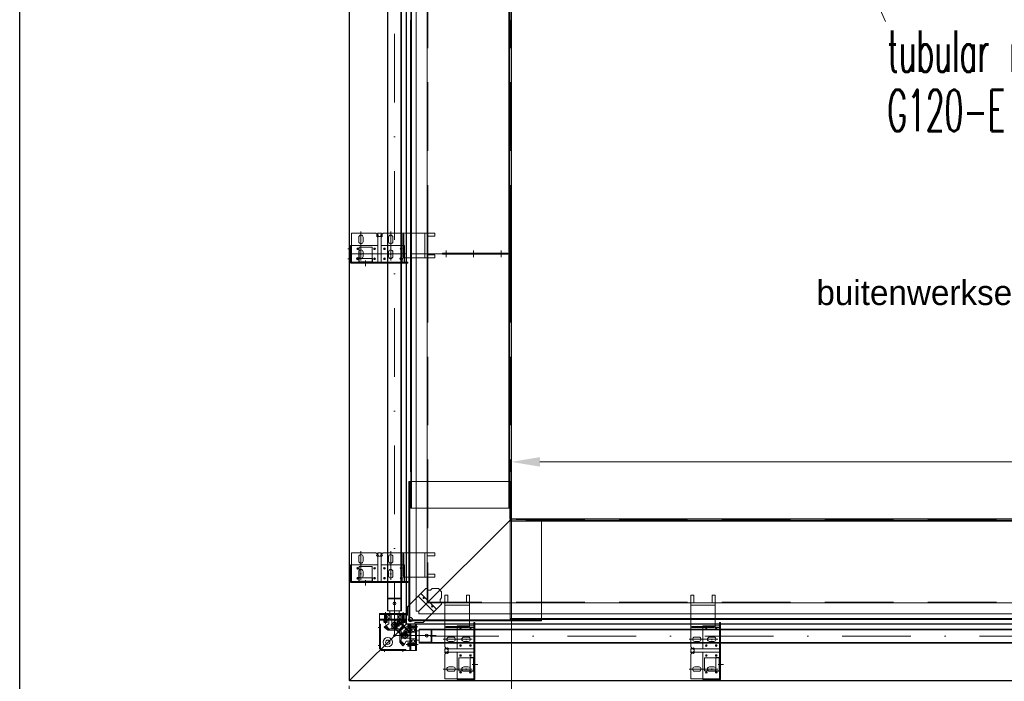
# Model space of a CAD drawing. Extents: x 50445 to 145605, y -10968 to 41989.
# Tile 2 of 256: x 50445 to 53417, y 38 to 2036. Entities that reach past the tile are written whole.
import ezdxf

# ---------------------------------------------------------------- set-up
doc = ezdxf.new("R2010")
doc.units = 0
doc.header["$LTSCALE"] = 414.30304
doc.header["$MEASUREMENT"] = 0
for name, pattern in [('DASHDOT', [1, 0.5, -0.25, 0, -0.25]), ('DASHED', [0.75, 0.5, -0.25]), ('stramien', [22.225, 12.7, -3.175, 3.175, -3.175])]:
    doc.linetypes.add(name, pattern=pattern)
doc.layers.get('0').update_dxf_attribs({"linetype": 'CONTINUOUS'})
doc.layers.get('Defpoints').update_dxf_attribs({"linetype": 'CONTINUOUS'})
for name, color, linetype, lineweight in [('BESCHRIFTUNG 025', 7, 'CONTINUOUS', 25), ('BLECH', 5, 'CONTINUOUS', 35), ('GEWINDELINIEN', 94, 'CONTINUOUS', 18), ('HILFSLINIEN', 3, 'CONTINUOUS', 13), ('LIJN18', 30, 'CONTINUOUS', 18), ('MITTELLINIEN', 7, 'DASHDOT', 18), ('S-GRID', 1, 'CONTINUOUS', 18), ('STAHLBAU', 7, 'CONTINUOUS', 35), ('UNSICHTBARE', 7, 'DASHED', 18)]:
    doc.layers.add(name, color=color, linetype=linetype, lineweight=lineweight)
doc.styles.add('Isonorm', font='txt.shx')
doc.dimstyles.get("Standard").update_dxf_attribs({"dimtxt": 0.18, "dimasz": 0.18, "dimexe": 0.18, "dimexo": 0.0625, "dimgap": 0.09, "dimtad": 0, "dimtih": 1, "dimtoh": 1, "dimdec": 4, "dimzin": 0, "dimdsep": 46, "dimtxsty": 'Standard', "dimcen": 0.09, "dimadec": 0, "dimazin": 0, "dimtfac": 1, "dimtdec": 4, "dimtofl": 0, "dimtmove": 0, "dimatfit": 3, "dimfxl": 1, "dimtolj": 1, "dimtzin": 0, "dimarcsym": 0})

# ---------------------------------------------------------------- blocks, each defined once
blk = doc.blocks.new('*D530')
at = {"layer": 'Defpoints', "color": 0, "linetype": 'Continuous', "lineweight": 0, "transparency": 16777216}
for p in [(51928.9, 700.8), (51928.9, 529.1), (57828.9, 529.1)]:
    blk.add_point(p, dxfattribs=at)
at = {"layer": 'LIJN18', "color": 0, "linetype": 'Continuous', "lineweight": 0, "transparency": 16777216}
for p, q in [((51928.9, 544.1), (51928.9, 715.8)), ((57828.9, 544.1), (57828.9, 715.8)), ((57742.9, 700.8), (52014.9, 700.8))]:
    blk.add_line(p, q, dxfattribs=at)
for points in [[(52014.9, 715.1), (52014.9, 686.4), (51928.9, 700.8)], [(57742.9, 715.1), (57742.9, 686.4), (57828.9, 700.8)]]:
    blk.add_solid(points, dxfattribs=at)
at = {"layer": 'LIJN18', "color": 0, "linetype": 'Continuous', "lineweight": 0, "transparency": 16777216, "insert": (54878.9, 768.8), "char_height": 86, "attachment_point": 5}
blk.add_mtext('\\A1;5575', dxfattribs=at)
blk = doc.blocks.new('*D538')
at = {"layer": 'Defpoints', "color": 0, "linetype": 'Continuous', "lineweight": 0, "transparency": 16777216}
for p in [(51438.9, 39.1), (58318.9, 40.1), (51438.9, -274.2)]:
    blk.add_point(p, dxfattribs=at)
at = {"layer": 'LIJN18', "color": 0, "linetype": 'Continuous', "lineweight": 0, "transparency": 16777216}
for p, q in [((51438.9, 24.1), (51438.9, -289.2)), ((58318.9, 25.1), (58318.9, -289.2)), ((58232.9, -274.2), (51524.9, -274.2))]:
    blk.add_line(p, q, dxfattribs=at)
for points in [[(51524.9, -259.9), (51524.9, -288.6), (51438.9, -274.2)], [(58232.9, -259.9), (58232.9, -288.6), (58318.9, -274.2)]]:
    blk.add_solid(points, dxfattribs=at)
at = {"layer": 'LIJN18', "color": 0, "linetype": 'Continuous', "lineweight": 0, "transparency": 16777216, "insert": (54878.9, -206.2), "char_height": 86, "attachment_point": 5}
blk.add_mtext('\\A1;6555', dxfattribs=at)

msp = doc.modelspace()

# ---------------------------------------------------------------- linework, layer by layer
at = {"linetype": 'Continuous', "lineweight": 0}
msp.add_line((52836, 2549.8), (53057.7, 2030.3), dxfattribs=at)
msp.add_lwpolyline([(50444.8, -1675.3), (50444.8, 8599.8), (65294.8, 8599.8), (65294.8, -1675.3)], close=True)
at = {"layer": 'BLECH', "lineweight": 0}
for p, q in [((51438.9, 2618.1), (51438.9, 1329.1)), ((51439.9, 2618.1), (51439.9, 1329.1)), ((51610.9, 2446.1), (51610.9, 1329.1)), ((51611.9, 2446.1), (51611.9, 1329.1)), ((51641.4, 1329.1), (51641.4, 2408.6)), ((51674.9, 1329.1), (51674.9, 2381.1)), ((51625.9, 2132.1), (51625.9, 1329.1)), ((51627.4, 2132.1), (51627.4, 1329.1)), ((51921.4, 2132.1), (51921.4, 1329.1)), ((51922.9, 2132.1), (51922.9, 1329.1)), ((51928.9, 1329.1), (51928.9, 2129.1)), ((51624.4, 2035.1), (51624.4, 1329.1)), ((51624.4, 2035.1), (51625.9, 2035.1)), ((51924.4, 2035.1), (51922.9, 2035.1)), ((51924.4, 2035.1), (51924.4, 1329.1)), ((51445.9, 1391.1), (51445.9, 1304.1)), ((51445.9, 1391.1), (51520.2, 1391.1)), ((51468.4, 1366.1), (51468.4, 1379.1)), ((51481.4, 1366.1), (51481.4, 1379.1)), ((51524.4, 1386.8), (51520.2, 1391.1)), ((51524.4, 1385.3), (51522.3, 1383.2)), ((51522.3, 1383.2), (51525.9, 1379.6)), ((51526.6, 1388.9), (51524.4, 1391.1)), ((51524.4, 1391.1), (51537.4, 1391.1)), ((51524.4, 1386.8), (51526.6, 1388.9)), ((51524.4, 1385.3), (51528.7, 1381.1)), ((51525.9, 1379.6), (51525.9, 1304.1)), ((51528.7, 1381.1), (51533.2, 1381.1)), ((51537.4, 1385.3), (51533.2, 1381.1)), ((51535.3, 1388.9), (51537.4, 1391.1)), ((51537.4, 1386.8), (51535.3, 1388.9)), ((51539.6, 1383.2), (51535.9, 1379.6)), ((51535.9, 1379.6), (51535.9, 1304.1)), ((51537.4, 1386.8), (51541.7, 1391.1)), ((51537.4, 1385.3), (51539.6, 1383.2)), ((51541.7, 1391.1), (51674.9, 1391.1)), ((51558.4, 1366.1), (51558.4, 1379.1)), ((51571.4, 1366.1), (51571.4, 1379.1)), ((51600.9, 1320.4), (51600.9, 1388.1)), ((51600.9, 1388.1), (51603.9, 1388.1)), ((51603.9, 1320.4), (51603.9, 1388.1)), ((51667.5, 1317.4), (51667.5, 1391.1)), ((51674.9, 1317.4), (51674.9, 1391.1)), ((51674.9, 1391.1), (51697.9, 1391.1)), ((51674.9, 1382.1), (51674.9, 1326.4)), ((51674.9, 1382.1), (51697.9, 1382.1)), ((51697.9, 1382.1), (51697.9, 1391.1)), ((51439.9, 1354.1), (51442.9, 1354.1)), ((51439.9, 1354.1), (51439.9, 1305.1)), ((51442.9, 1354.1), (51442.9, 1305.1)), ((51444.9, 1304.1), (51444.9, 1354.1)), ((51444.9, 1354.1), (51525.9, 1354.1)), ((51525.9, 1304.1), (51525.9, 1354.1)), ((51535.9, 1305.6), (51535.9, 1354.1)), ((51600.9, 1354.1), (51603.9, 1354.1)), ((51438.9, 1329.1), (51611.9, 1329.1)), ((51438.9, 40.1), (51438.9, 1329.1)), ((51438.9, 1329.1), (51611.9, 1329.1)), ((51439.9, 40.1), (51439.9, 1329.1)), ((51510.2, 1314.9), (51468.2, 1314.9)), ((51468.2, 1314.9), (51468.2, 1304.9)), ((51468.4, 1321.1), (51468.4, 1334.1)), ((51469.2, 1317.9), (51469.2, 1337.2)), ((51469.2, 1304.9), (51469.2, 1314.9)), ((51481.4, 1321.1), (51481.4, 1334.1)), ((51509.2, 1304.9), (51509.2, 1314.9)), ((51510.2, 1314.9), (51510.2, 1304.9)), ((51558.4, 1321.1), (51558.4, 1334.1)), ((51558.4, 1334.1), (51558.4, 1321.1)), ((51571.4, 1321.1), (51571.4, 1334.1)), ((51571.4, 1334.1), (51571.4, 1321.1)), ((51603.9, 1320.4), (51600.9, 1320.4)), ((51674.9, 1317.4), (51600.9, 1317.4)), ((51600.9, 1304.1), (51600.9, 1317.4)), ((51605.9, 1304.1), (51605.9, 1317.4)), ((51610.9, 212.1), (51610.9, 1329.1)), ((51611.9, 212.1), (51611.9, 1329.1)), ((51624.4, 1329.1), (51630.7, 1329.1)), ((51624.4, 1329.1), (51630.7, 1329.1)), ((51624.4, 671.1), (51624.4, 1329.1)), ((51625.9, 561.1), (51625.9, 1329.1)), ((51627.4, 561.1), (51627.4, 1329.1)), ((51630.7, 1329.1), (51924.4, 1329.1)), ((51630.7, 1329.1), (51924.4, 1329.1)), ((51928.9, 1329.1), (51641.4, 1329.1)), ((51641.4, 1329.1), (51641.4, 249.6)), ((51928.9, 1329.1), (51641.4, 1329.1)), ((51674.9, 1329.1), (51674.9, 277.1)), ((51674.9, 1326.4), (51697.9, 1326.4)), ((51674.9, 1317.4), (51697.9, 1317.4)), ((51697.9, 1317.4), (51697.9, 1326.4)), ((51720.9, 1330.6), (51918.1, 1330.6)), ((51720.9, 1330.6), (51720.9, 1329.1)), ((51720.9, 1327.6), (51720.9, 1330.6)), ((51720.9, 1327.6), (51918.1, 1327.6)), ((51918.1, 1330.6), (51918.1, 1329.1)), ((51918.1, 1327.6), (51918.1, 1329.1)), ((51921.4, 561.1), (51921.4, 1329.1)), ((51922.9, 561.1), (51922.9, 1329.1)), ((51924.4, 671.1), (51924.4, 1329.1)), ((51928.9, 1329.1), (51928.9, 529.1)), ((51443.9, 1304.1), (51615.9, 1304.1)), ((51443.9, 1301.1), (51615.9, 1301.1)), ((51510.2, 1304.9), (51468.2, 1304.9)), ((51615.9, 1301.1), (51615.9, 1304.1)), ((51624.4, 671.1), (51625.9, 671.1)), ((51924.4, 671.1), (51922.9, 671.1)), ((51619.9, 221.1), (51619.9, 641.1)), ((51926.9, 641.1), (51619.9, 641.1)), ((51621.4, 224.1), (51621.4, 641.1)), ((51622.9, 224.1), (51622.9, 641.1)), ((51625.9, 641.1), (51627.4, 641.1)), ((51922.9, 641.1), (51921.4, 641.1)), ((51923.9, 528.1), (51923.9, 641.1)), ((51925.4, 528.1), (51925.4, 641.1)), ((51926.9, 528.1), (51926.9, 641.1)), ((51625.9, 571.1), (51627.4, 571.1)), ((51922.9, 571.1), (51921.4, 571.1)), ((51922.9, 561.1), (51625.9, 561.1)), ((51928.9, 529.1), (51649.4, 249.6)), ((51928.9, 529.1), (51649.4, 249.6)), ((52019.9, 528.1), (51923.9, 528.1)), ((51924.9, 523.1), (53703.9, 523.1)), ((51924.9, 523.1), (51924.9, 226.1)), ((51924.9, 521.6), (53703.9, 521.6)), ((51926.9, 529.1), (51928.9, 529.1)), ((51928.9, 527.1), (51928.9, 529.1)), ((53703.9, 529.1), (51928.9, 529.1)), ((51973.3, 528.1), (51973.3, 525.1)), ((52019.9, 526.6), (51973.3, 526.6)), ((52019.9, 525.1), (51973.3, 525.1)), ((51984.9, 523.1), (51984.9, 521.6)), ((52004.9, 523.1), (52004.9, 521.6)), ((52019.9, 528.1), (52019.9, 221.1)), ((52021.9, 524.6), (53703.9, 524.6)), ((52021.9, 524.6), (52021.9, 523.1)), ((51445.9, 426.4), (51445.9, 339.4)), ((51445.9, 426.4), (51520.2, 426.4)), ((51524.4, 422.2), (51520.2, 426.4)), ((51524.4, 420.6), (51522.3, 418.5)), ((51522.3, 418.5), (51525.9, 414.9)), ((51526.6, 424.3), (51524.4, 426.4)), ((51524.4, 426.4), (51537.4, 426.4)), ((51524.4, 422.2), (51526.6, 424.3)), ((51524.4, 420.6), (51528.7, 416.4)), ((51528.7, 416.4), (51533.2, 416.4)), ((51537.4, 420.6), (51533.2, 416.4)), ((51535.3, 424.3), (51537.4, 426.4)), ((51537.4, 422.2), (51535.3, 424.3)), ((51539.6, 418.5), (51535.9, 414.9)), ((51537.4, 422.2), (51541.7, 426.4)), ((51537.4, 420.6), (51539.6, 418.5)), ((51541.7, 426.4), (51674.9, 426.4)), ((51600.9, 355.8), (51600.9, 423.4)), ((51600.9, 423.4), (51603.9, 423.4)), ((51603.9, 355.8), (51603.9, 423.4)), ((51667.5, 352.8), (51667.5, 426.4)), ((51674.9, 352.8), (51674.9, 426.4)), ((51674.9, 426.4), (51697.9, 426.4)), ((51674.9, 417.4), (51674.9, 361.8)), ((51674.9, 417.4), (51697.9, 417.4)), ((51697.9, 417.4), (51697.9, 426.4)), ((51439.9, 389.4), (51442.9, 389.4)), ((51439.9, 389.4), (51439.9, 340.4)), ((51442.9, 389.4), (51442.9, 340.4)), ((51444.9, 339.4), (51444.9, 389.4)), ((51444.9, 389.4), (51525.9, 389.4)), ((51468.4, 401.4), (51468.4, 414.4)), ((51481.4, 401.4), (51481.4, 414.4)), ((51525.9, 414.9), (51525.9, 339.4)), ((51525.9, 339.4), (51525.9, 389.4)), ((51535.9, 414.9), (51535.9, 339.4)), ((51535.9, 340.9), (51535.9, 389.4)), ((51558.4, 401.4), (51558.4, 414.4)), ((51571.4, 401.4), (51571.4, 414.4)), ((51600.9, 389.4), (51603.9, 389.4)), ((51468.4, 356.4), (51468.4, 369.4)), ((51469.2, 353.3), (51469.2, 372.5)), ((51481.4, 356.4), (51481.4, 369.4)), ((51558.4, 356.4), (51558.4, 369.4)), ((51558.4, 369.4), (51558.4, 356.4)), ((51571.4, 356.4), (51571.4, 369.4)), ((51571.4, 369.4), (51571.4, 356.4)), ((51674.9, 361.8), (51697.9, 361.8)), ((51697.9, 352.8), (51697.9, 361.8)), ((51443.9, 339.4), (51615.9, 339.4)), ((51443.9, 336.4), (51615.9, 336.4)), ((51510.2, 350.3), (51468.2, 350.3)), ((51468.2, 350.3), (51468.2, 340.3)), ((51510.2, 340.3), (51468.2, 340.3)), ((51469.2, 340.3), (51469.2, 350.3)), ((51509.2, 340.3), (51509.2, 350.3)), ((51510.2, 350.3), (51510.2, 340.3)), ((51603.9, 355.8), (51600.9, 355.8)), ((51674.9, 352.8), (51600.9, 352.8)), ((51600.9, 339.4), (51600.9, 352.8)), ((51605.9, 339.4), (51605.9, 352.8)), ((51615.9, 336.4), (51615.9, 339.4)), ((51674.9, 352.8), (51697.9, 352.8)), ((51670.7, 318.6), (51615.3, 263.3)), ((51655.6, 303.6), (51703.4, 255.8)), ((51670.7, 318.6), (51674.9, 318.6)), ((51674.9, 318.6), (51674.9, 313.6)), ((51674.9, 313.6), (51684.9, 313.6)), ((51684.9, 313.6), (51689.9, 318.6)), ((51689.9, 318.6), (51708.5, 318.6)), ((51708.5, 318.6), (51718.5, 308.6)), ((51718.5, 290.1), (51718.5, 308.6)), ((51737.5, 298.1), (51728.5, 298.1)), ((51728.5, 275.1), (51728.5, 298.1)), ((51737.5, 275.1), (51737.5, 298.1)), ((51793.2, 275.1), (51793.2, 298.1)), ((51802.2, 298.1), (51793.2, 298.1)), ((51802.2, 275.1), (51802.2, 298.1)), ((52479.3, 298.1), (52470.3, 298.1)), ((52470.3, 275.1), (52470.3, 298.1)), ((52479.3, 275.1), (52479.3, 298.1)), ((52534.9, 275.1), (52534.9, 298.1)), ((52543.9, 298.1), (52534.9, 298.1)), ((52543.9, 275.1), (52543.9, 298.1)), ((51647.4, 295.4), (51695.2, 247.6)), ((51718.5, 270.8), (51663.1, 215.5)), ((51676.9, 277.1), (51674.9, 277.1)), ((51676.9, 277.1), (51676.9, 275.1)), ((53703.9, 275.1), (51676.9, 275.1)), ((51713.5, 285.1), (51718.5, 290.1)), ((51713.5, 275.1), (51713.5, 285.1)), ((51718.5, 275.1), (51713.5, 275.1)), ((51718.5, 270.8), (51718.5, 275.1)), ((51728.5, 141.8), (51728.5, 275.1)), ((51802.2, 275.1), (51728.5, 275.1)), ((51802.2, 267.6), (51728.5, 267.6)), ((51737.5, 275.1), (51793.2, 275.1)), ((51802.2, 275.1), (51802.2, 201.1)), ((52470.3, 141.8), (52470.3, 275.1)), ((52543.9, 275.1), (52470.3, 275.1)), ((52543.9, 267.6), (52470.3, 267.6)), ((52479.3, 275.1), (52534.9, 275.1)), ((52543.9, 275.1), (52543.9, 201.1)), ((51530.9, 242.5), (51530.9, 136.1)), ((51530.9, 242.5), (51610.3, 242.5)), ((51530.9, 239.5), (51610.3, 239.5)), ((51556.5, 239.5), (51556.5, 242.5)), ((51595.3, 242.5), (51595.3, 239.5)), ((51610.3, 239.5), (51610.3, 242.5)), ((51610.3, 239.5), (51610.3, 210.5)), ((51615.3, 263.3), (51615.3, 237.5)), ((51649.4, 249.6), (51641.4, 249.6)), ((51649.4, 249.6), (51649.4, 241.6)), ((53703.9, 241.6), (51649.4, 241.6)), ((51439.9, 40.1), (51611.9, 212.1)), ((51439.9, 40.1), (51611.9, 212.1)), ((51530.9, 225.5), (51610.3, 225.5)), ((51530.9, 222.5), (51610.3, 222.5)), ((51533.9, 210.5), (51530.9, 210.5)), ((51533.9, 210.5), (51533.9, 136.1)), ((51556.5, 222.5), (51556.5, 225.5)), ((51595.3, 222.5), (51595.3, 225.5)), ((51615.3, 237.5), (51610.3, 237.5)), ((51610.3, 225.5), (51610.3, 222.5)), ((51642.3, 210.5), (51610.3, 210.5)), ((51611.9, 212.1), (51610.9, 212.1)), ((51611.9, 212.1), (53703.9, 212.1)), ((51611.9, 212.1), (51611.9, 211.1)), ((51611.9, 211.1), (53703.9, 211.1)), ((52019.9, 224.1), (51619.9, 224.1)), ((52019.9, 222.6), (51619.9, 222.6)), ((52019.9, 221.1), (51619.9, 221.1)), ((51622.3, 131.1), (51622.3, 210.5)), ((51622.3, 210.5), (51625.3, 210.5)), ((51625.3, 131.1), (51625.3, 210.5)), ((51637.3, 215.5), (51637.3, 210.5)), ((51663.1, 215.5), (51637.3, 215.5)), ((51639.3, 210.5), (51642.3, 210.5)), ((51639.3, 131.1), (51639.3, 210.5)), ((51642.3, 131.1), (51642.3, 210.5)), ((51815.5, 44.1), (51815.5, 216.1)), ((51818.5, 216.1), (51815.5, 216.1)), ((51818.5, 44.1), (51818.5, 216.1)), ((51924.9, 227.6), (53703.9, 227.6)), ((51924.9, 226.1), (53703.9, 226.1)), ((51984.9, 226.1), (51984.9, 227.6)), ((52004.9, 226.1), (52004.9, 227.6)), ((52021.9, 224.6), (52021.9, 226.1)), ((52021.9, 224.6), (53703.9, 224.6)), ((52557.3, 44.1), (52557.3, 216.1)), ((52560.3, 216.1), (52557.3, 216.1)), ((52560.3, 44.1), (52560.3, 216.1)), ((51622.3, 195.5), (51625.3, 195.5)), ((51639.3, 195.5), (51642.3, 195.5)), ((51731.5, 201.1), (51731.5, 204.1)), ((51799.2, 204.1), (51731.5, 204.1)), ((51799.2, 201.1), (51731.5, 201.1)), ((51765.5, 201.1), (51765.5, 204.1)), ((51799.2, 204.1), (51799.2, 201.1)), ((51815.5, 206.1), (51802.2, 206.1)), ((51815.5, 201.1), (51802.2, 201.1)), ((52473.3, 201.1), (52473.3, 204.1)), ((52540.9, 204.1), (52473.3, 204.1)), ((52540.9, 201.1), (52473.3, 201.1)), ((52507.3, 201.1), (52507.3, 204.1)), ((52540.9, 204.1), (52540.9, 201.1)), ((52557.3, 206.1), (52543.9, 206.1)), ((52557.3, 201.1), (52543.9, 201.1)), ((51533.9, 156.1), (51530.9, 156.1)), ((51622.3, 156.7), (51625.3, 156.7)), ((51639.3, 156.7), (51642.3, 156.7)), ((51753.5, 171.6), (51740.5, 171.6)), ((51753.5, 158.6), (51740.5, 158.6)), ((51798.5, 171.6), (51785.5, 171.6)), ((51785.5, 171.6), (51798.5, 171.6)), ((51798.5, 158.6), (51785.5, 158.6)), ((51785.5, 158.6), (51798.5, 158.6)), ((52495.3, 171.6), (52482.3, 171.6)), ((52495.3, 158.6), (52482.3, 158.6)), ((52540.3, 171.6), (52527.3, 171.6)), ((52527.3, 171.6), (52540.3, 171.6)), ((52540.3, 158.6), (52527.3, 158.6)), ((52527.3, 158.6), (52540.3, 158.6)), ((51533.9, 136.1), (51530.9, 136.1)), ((51533.9, 136.1), (51535.9, 134.1)), ((51535.9, 134.1), (51535.9, 131.1)), ((51535.9, 134.1), (51610.3, 134.1)), ((51535.9, 131.1), (51642.3, 131.1)), ((51555.9, 134.1), (51555.9, 131.1)), ((51610.3, 134.1), (51610.3, 131.1)), ((51732.8, 137.6), (51728.5, 141.8)), ((51730.7, 135.4), (51728.5, 137.6)), ((51728.5, 124.6), (51728.5, 137.6)), ((51730.7, 126.7), (51728.5, 124.6)), ((51732.8, 124.6), (51728.5, 120.3)), ((51728.5, 46.1), (51728.5, 120.3)), ((51732.8, 137.6), (51730.7, 135.4)), ((51732.8, 124.6), (51730.7, 126.7)), ((51734.3, 137.6), (51736.4, 139.7)), ((51734.3, 137.6), (51738.5, 133.3)), ((51734.3, 124.6), (51738.5, 128.8)), ((51734.3, 124.6), (51736.4, 122.4)), ((51736.4, 139.7), (51740, 136.1)), ((51736.4, 122.4), (51740, 126.1)), ((51738.5, 128.8), (51738.5, 133.3)), ((51740, 136.1), (51815.5, 136.1)), ((51740, 126.1), (51815.5, 126.1)), ((51814.1, 136.1), (51765.5, 136.1)), ((51815.5, 126.1), (51765.5, 126.1)), ((51765.5, 45.1), (51765.5, 126.1)), ((52474.5, 137.6), (52470.3, 141.8)), ((52472.4, 135.4), (52470.3, 137.6)), ((52470.3, 124.6), (52470.3, 137.6)), ((52472.4, 126.7), (52470.3, 124.6)), ((52474.5, 124.6), (52470.3, 120.3)), ((52470.3, 46.1), (52470.3, 120.3)), ((52474.5, 137.6), (52472.4, 135.4)), ((52474.5, 124.6), (52472.4, 126.7)), ((52476.1, 137.6), (52478.2, 139.7)), ((52476.1, 137.6), (52480.3, 133.3)), ((52476.1, 124.6), (52480.3, 128.8)), ((52476.1, 124.6), (52478.2, 122.4)), ((52478.2, 139.7), (52481.8, 136.1)), ((52478.2, 122.4), (52481.8, 126.1)), ((52480.3, 128.8), (52480.3, 133.3)), ((52481.8, 136.1), (52557.3, 136.1)), ((52481.8, 126.1), (52557.3, 126.1)), ((52555.8, 136.1), (52507.3, 136.1)), ((52557.3, 126.1), (52507.3, 126.1)), ((52507.3, 45.1), (52507.3, 126.1)), ((51804.7, 110.4), (51804.7, 68.4)), ((51804.7, 110.4), (51814.7, 110.4)), ((51814.7, 109.4), (51804.7, 109.4)), ((51814.7, 110.4), (51814.7, 68.4)), ((52546.4, 110.4), (52546.4, 68.4)), ((52546.4, 110.4), (52556.4, 110.4)), ((52556.4, 109.4), (52546.4, 109.4)), ((52556.4, 110.4), (52556.4, 68.4)), ((51753.5, 81.6), (51740.5, 81.6)), ((51753.5, 68.6), (51740.5, 68.6)), ((51801.7, 69.4), (51782.4, 69.4)), ((51798.5, 81.6), (51785.5, 81.6)), ((51798.5, 68.6), (51785.5, 68.6)), ((51814.7, 69.4), (51804.7, 69.4)), ((51804.7, 68.4), (51814.7, 68.4)), ((52495.3, 81.6), (52482.3, 81.6)), ((52495.3, 68.6), (52482.3, 68.6)), ((52543.4, 69.4), (52524.2, 69.4)), ((52540.3, 81.6), (52527.3, 81.6)), ((52540.3, 68.6), (52527.3, 68.6)), ((52556.4, 69.4), (52546.4, 69.4)), ((52546.4, 68.4), (52556.4, 68.4)), ((51439.9, 40.1), (51438.9, 40.1)), ((51439.9, 40.1), (53703.9, 40.1)), ((51439.9, 40.1), (51439.9, 39.1)), ((51439.9, 39.1), (53703.9, 39.1)), ((51728.5, 46.1), (51815.5, 46.1)), ((51815.5, 45.1), (51765.5, 45.1)), ((51765.5, 40.1), (51765.5, 43.1)), ((51765.5, 43.1), (51814.5, 43.1)), ((51765.5, 40.1), (51814.5, 40.1)), ((52470.3, 46.1), (52557.3, 46.1)), ((52557.3, 45.1), (52507.3, 45.1)), ((52507.3, 40.1), (52507.3, 43.1)), ((52507.3, 43.1), (52556.3, 43.1)), ((52507.3, 40.1), (52556.3, 40.1))]:
    msp.add_line(p, q, dxfattribs=at)
at = {"layer": 'BLECH', "linetype": 'DASHED', "lineweight": 0}
for p, q in [((51676.9, 1329.1), (51676.9, 2381.1)), ((51926.9, 1329.1), (51926.9, 2129.1)), ((51469.2, 1349.1), (51509.2, 1349.1)), ((51469.2, 1337.2), (51469.2, 1349.1)), ((51509.2, 1314.9), (51509.2, 1349.1)), ((51535.9, 1354.1), (51600.9, 1354.1)), ((51603.9, 1354.1), (51605.9, 1354.1)), ((51605.9, 1317.4), (51605.9, 1354.1)), ((51469.2, 1314.9), (51469.2, 1317.9)), ((51676.9, 1329.1), (51676.9, 277.1)), ((51926.9, 1329.1), (51926.9, 529.1)), ((51469.2, 1304.1), (51469.2, 1304.9)), ((51509.2, 1304.1), (51509.2, 1304.9)), ((53703.9, 527.1), (51928.9, 527.1)), ((51535.9, 389.4), (51600.9, 389.4)), ((51603.9, 389.4), (51605.9, 389.4)), ((51605.9, 352.8), (51605.9, 389.4)), ((51469.2, 384.4), (51509.2, 384.4)), ((51469.2, 372.5), (51469.2, 384.4)), ((51509.2, 350.3), (51509.2, 384.4)), ((51469.2, 350.3), (51469.2, 353.3)), ((51469.2, 339.4), (51469.2, 340.3)), ((51509.2, 339.4), (51509.2, 340.3)), ((53703.9, 277.1), (51676.9, 277.1)), ((51566.1, 208.7), (51583.8, 226.4)), ((51608.5, 166.3), (51566.1, 208.7)), ((51624.8, 182.5), (51582.4, 224.9)), ((51626.2, 183.9), (51583.8, 226.4)), ((51608.5, 166.3), (51626.2, 183.9)), ((51802.2, 206.1), (51765.5, 206.1)), ((51765.5, 204.1), (51765.5, 206.1)), ((51765.5, 136.1), (51765.5, 201.1)), ((52543.9, 206.1), (52507.3, 206.1)), ((52507.3, 204.1), (52507.3, 206.1)), ((52507.3, 136.1), (52507.3, 201.1)), ((51770.5, 69.4), (51770.5, 109.4)), ((51804.7, 109.4), (51770.5, 109.4)), ((51815.5, 109.4), (51814.7, 109.4)), ((52512.3, 69.4), (52512.3, 109.4)), ((52546.4, 109.4), (52512.3, 109.4)), ((52557.3, 109.4), (52556.4, 109.4)), ((51782.4, 69.4), (51770.5, 69.4)), ((51804.7, 69.4), (51801.7, 69.4)), ((51815.5, 69.4), (51814.7, 69.4)), ((52524.2, 69.4), (52512.3, 69.4)), ((52546.4, 69.4), (52543.4, 69.4)), ((52557.3, 69.4), (52556.4, 69.4))]:
    msp.add_line(p, q, dxfattribs=at)
at = {"layer": 'BLECH', "lineweight": 0}
for centre, radius in [((51464.9, 1344.1), 2.5), ((51515.9, 1344.1), 2.5), ((51545.9, 1344.1), 2.5), ((51595.9, 1344.1), 2.5), ((51464.9, 1314.1), 3.5), ((51464.9, 1314.1), 2.5), ((51515.9, 1314.1), 2.5), ((51545.9, 1314.1), 2.5), ((51595.9, 1314.1), 3.5), ((51595.9, 1314.1), 2.5), ((51464.9, 379.4), 2.5), ((51515.9, 379.4), 2.5), ((51545.9, 379.4), 2.5), ((51595.9, 379.4), 2.5), ((51464.9, 349.4), 2.5), ((51515.9, 349.4), 2.5), ((51545.9, 349.4), 2.5), ((51595.9, 349.4), 2.5), ((51664.4, 290.1), 2.1), ((51689.9, 264.6), 2.1), ((51587.3, 210.5), 2.5), ((51624.3, 224.5), 6.5), ((51575.9, 176.1), 2.5), ((51580.3, 201.9), 3.5), ((51601.7, 180.5), 3.5), ((51610.3, 187.5), 2.5), ((51775.5, 196.1), 2.5), ((51805.5, 196.1), 2.5), ((52517.3, 196.1), 2.5), ((52547.3, 196.1), 2.5), ((51555.9, 156.1), 14), ((51555.9, 156.1), 6.5), ((51775.5, 146.1), 2.5), ((51805.5, 146.1), 2.5), ((52517.3, 146.1), 2.5), ((52547.3, 146.1), 2.5), ((51775.5, 116.1), 2.5), ((51805.5, 116.1), 2.5), ((52517.3, 116.1), 2.5), ((52547.3, 116.1), 2.5), ((51775.5, 65.1), 2.5), ((51805.5, 65.1), 2.5), ((52517.3, 65.1), 2.5), ((52547.3, 65.1), 2.5)]:
    msp.add_circle(centre, radius, dxfattribs=at)
at = {"layer": 'BLECH', "linetype": 'DASHED', "lineweight": 0}
for centre, radius in [((51587.3, 210.5), 6), ((51587.3, 210.5), 2.5), ((51580.3, 201.9), 2.5), ((51601.7, 180.5), 2.5), ((51610.3, 187.5), 6), ((51610.3, 187.5), 2.5)]:
    msp.add_circle(centre, radius, dxfattribs=at)
at = {"layer": 'BLECH', "lineweight": 0}
for centre, radius, start, end in [((51474.9, 1379.1), 6.5, 0, 180), ((51564.9, 1379.1), 6.5, 0, 180), ((51474.9, 1366.1), 6.5, 180, 0), ((51474.9, 1334.1), 6.5, 0, 180), ((51564.9, 1366.1), 6.5, 180, 0), ((51564.9, 1334.1), 6.5, 0, 180), ((51564.9, 1334.1), 6.5, 0, 180), ((51474.9, 1321.1), 6.5, 180, 0), ((51564.9, 1321.1), 6.5, 180, 0), ((51564.9, 1321.1), 6.5, 180, 0), ((51443.9, 1305.1), 4, 180, 270), ((51443.9, 1305.1), 1, 180, 270), ((51474.9, 414.4), 6.5, 0, 180), ((51564.9, 414.4), 6.5, 0, 180), ((51474.9, 401.4), 6.5, 180, 0), ((51564.9, 401.4), 6.5, 180, 0), ((51474.9, 369.4), 6.5, 0, 180), ((51564.9, 369.4), 6.5, 0, 180), ((51564.9, 369.4), 6.5, 0, 180), ((51443.9, 340.4), 4, 180, 270), ((51443.9, 340.4), 1, 180, 270), ((51474.9, 356.4), 6.5, 180, 0), ((51564.9, 356.4), 6.5, 180, 0), ((51564.9, 356.4), 6.5, 180, 0), ((51740.5, 165.1), 6.5, 90, 270), ((51753.5, 165.1), 6.5, 270, 90), ((51785.5, 165.1), 6.5, 90, 270), ((51785.5, 165.1), 6.5, 90, 270), ((51798.5, 165.1), 6.5, 270, 90), ((51798.5, 165.1), 6.5, 270, 90), ((52482.3, 165.1), 6.5, 90, 270), ((52495.3, 165.1), 6.5, 270, 90), ((52527.3, 165.1), 6.5, 90, 270), ((52527.3, 165.1), 6.5, 90, 270), ((52540.3, 165.1), 6.5, 270, 90), ((52540.3, 165.1), 6.5, 270, 90), ((51740.5, 75.1), 6.5, 90, 270), ((51753.5, 75.1), 6.5, 270, 90), ((51785.5, 75.1), 6.5, 90, 270), ((51798.5, 75.1), 6.5, 270, 90), ((52482.3, 75.1), 6.5, 90, 270), ((52495.3, 75.1), 6.5, 270, 90), ((52527.3, 75.1), 6.5, 90, 270), ((52540.3, 75.1), 6.5, 270, 90), ((51814.5, 44.1), 4, 270, 0), ((51814.5, 44.1), 1, 270, 0), ((52556.3, 44.1), 4, 270, 0), ((52556.3, 44.1), 1, 270, 0)]:
    msp.add_arc(centre, radius, start, end, dxfattribs=at)
for p in [(51464.9, 1344.1), (51515.9, 1344.1), (51545.9, 1344.1), (51595.9, 1344.1), (51464.9, 1314.1), (51515.9, 1314.1), (51545.9, 1314.1), (51595.9, 1314.1), (51464.9, 379.4), (51515.9, 379.4), (51545.9, 379.4), (51595.9, 379.4), (51464.9, 349.4), (51515.9, 349.4), (51545.9, 349.4), (51595.9, 349.4), (51587.3, 210.5), (51610.3, 187.5), (51775.5, 196.1), (51805.5, 196.1), (52517.3, 196.1), (52547.3, 196.1), (51775.5, 146.1), (51805.5, 146.1), (52517.3, 146.1), (52547.3, 146.1), (51775.5, 116.1), (51805.5, 116.1), (52517.3, 116.1), (52547.3, 116.1), (51775.5, 65.1), (51805.5, 65.1), (52517.3, 65.1), (52547.3, 65.1)]:
    msp.add_point(p, dxfattribs=at)
at = {"layer": 'BLECH', "linetype": 'DASHED', "lineweight": 0}
for p in [(51580.3, 201.9), (51601.7, 180.5)]:
    msp.add_point(p, dxfattribs=at)
at = {"layer": 'GEWINDELINIEN', "lineweight": 0}
for p, q in [((51547, 225.2), (51547, 242.2)), ((51551.8, 225.2), (51551.8, 242.2)), ((51600, 225.2), (51600, 242.2)), ((51604.8, 225.2), (51604.8, 242.2)), ((51571.9, 198.8), (51571.9, 210)), ((51579.9, 198.8), (51579.9, 210)), ((51571.9, 198.1), (51571.9, 198.8)), ((51579.9, 198.1), (51579.9, 198.8)), ((51598, 180.1), (51598.6, 180.1)), ((51598.6, 180.1), (51609.8, 180.1)), ((51625, 205), (51642, 205)), ((51625, 200.2), (51642, 200.2)), ((51598, 172.1), (51598.6, 172.1)), ((51598.6, 172.1), (51609.8, 172.1)), ((51625.3, 152), (51642.3, 152)), ((51625.3, 147.2), (51642.3, 147.2))]:
    msp.add_line(p, q, dxfattribs=at)
at = {"layer": 'HILFSLINIEN', "lineweight": 0}
for p, q in [((51474.9, 1309.1), (51474.9, 1396.1)), ((51564.9, 1309.1), (51564.9, 1396.1)), ((51443.7, 1344.1), (51435, 1344.1)), ((51732.1, 1322.7), (51732.1, 1339.3)), ((51814.9, 1322.7), (51814.9, 1339.3)), ((51898.3, 1322.7), (51898.3, 1339.3)), ((51443.7, 1314.1), (51435, 1314.1)), ((51472.5, 1327.6), (51476.8, 1327.6)), ((51488.7, 1291.8), (51488.7, 1308.7)), ((51562.5, 1327.6), (51566.8, 1327.6)), ((51562.5, 1327.6), (51566.8, 1327.6)), ((51732.1, 1335.4), (51732.1, 1318.9)), ((51814.9, 1335.4), (51814.9, 1318.9)), ((51898.3, 1335.4), (51898.3, 1318.9)), ((51474.9, 344.4), (51474.9, 431.4)), ((51564.9, 344.4), (51564.9, 431.4)), ((51472.5, 362.9), (51476.8, 362.9)), ((51562.5, 362.9), (51566.8, 362.9)), ((51562.5, 362.9), (51566.8, 362.9)), ((51488.7, 327.1), (51488.7, 344)), ((51575.9, 176.1), (51575.9, 302.1)), ((51533.6, 201.1), (51527, 201.1)), ((51533.9, 201.1), (51530.9, 201.1)), ((51575.9, 176.1), (51701.7, 176.1)), ((51810.5, 165.1), (51723.5, 165.1)), ((51792, 162.6), (51792, 166.9)), ((51792, 162.6), (51792, 166.9)), ((52552.3, 165.1), (52465.3, 165.1)), ((52533.8, 162.6), (52533.8, 166.9)), ((52533.8, 162.6), (52533.8, 166.9)), ((51533.2, 146.1), (51527, 146.1)), ((51533.9, 146.1), (51530.9, 146.1)), ((51545.9, 134.1), (51545.9, 131.1)), ((51545.9, 133.4), (51545.9, 127.1)), ((51600.9, 134.1), (51600.9, 131.1)), ((51600.9, 133.7), (51600.9, 127.1)), ((51810.5, 75.1), (51723.5, 75.1)), ((51792, 72.6), (51792, 76.9)), ((51827.8, 88.9), (51810.9, 88.9)), ((52552.3, 75.1), (52465.3, 75.1)), ((52533.8, 72.6), (52533.8, 76.9)), ((52569.6, 88.9), (52552.7, 88.9))]:
    msp.add_line(p, q, dxfattribs=at)
at = {"layer": 'MITTELLINIEN', "lineweight": 0}
for p, q in [((51575.9, 2407.7), (51575.9, 250.5)), ((51575.9, 223.1), (51575.9, 294.5)), ((51549.4, 211.2), (51549.4, 247.2)), ((51602.4, 211.2), (51602.4, 247.2)), ((51575.9, 193), (51575.9, 223.1)), ((51558.9, 193.1), (51548, 204)), ((51592.9, 193.1), (51603.9, 204)), ((51592.9, 193.1), (51603.9, 204)), ((51611, 202.6), (51647, 202.6)), ((51592.8, 176.1), (51623, 176.1)), ((51592.9, 159.1), (51603.9, 148.1)), ((51611.3, 149.6), (51647.3, 149.6)), ((51623, 176.1), (51694.3, 176.1)), ((58107.3, 174.6), (51650.3, 174.6))]:
    msp.add_line(p, q, dxfattribs=at)
at = {"layer": 'S-GRID', "linetype": 'stramien'}
msp.add_line((51928.9, -622.9), (51928.9, 529.1), dxfattribs=at)
at = {"layer": 'STAHLBAU', "lineweight": 0}
for p, q in [((51554.9, 2407.7), (51554.9, 250.5)), ((51556.4, 2407.7), (51556.4, 250.5)), ((51595.4, 2407.7), (51595.4, 250.5)), ((51596.9, 2407.7), (51596.9, 250.5)), ((51557.4, 289), (51556.4, 287.2)), ((51556.4, 287.2), (51556.4, 250.5)), ((51556.4, 287.2), (51595.4, 287.2)), ((51557.4, 289), (51594.4, 289)), ((51594.4, 289), (51595.4, 287.2)), ((51595.4, 287.2), (51595.4, 250.5)), ((51546.4, 241.6), (51547, 242.2)), ((51546.4, 222.2), (51546.4, 241.6)), ((51552.4, 241.6), (51546.4, 241.6)), ((51551.8, 242.2), (51547, 242.2)), ((51552.4, 241.6), (51551.8, 242.2)), ((51552.4, 222.2), (51552.4, 241.6)), ((51552.4, 238.5), (51552.4, 226.5)), ((51553.4, 239.5), (51564.9, 239.5)), ((51554.9, 250.5), (51596.9, 250.5)), ((51556.4, 250.5), (51595.4, 250.5)), ((51556.6, 239.5), (51556.6, 235.6)), ((51561.7, 239.5), (51561.7, 235.6)), ((51561.9, 250.5), (51561.9, 239.5)), ((51561.9, 239.5), (51589.9, 239.5)), ((51564.9, 239.5), (51586.9, 239.5)), ((51565.9, 239.5), (51565.9, 226)), ((51565.9, 238.5), (51565.9, 226.5)), ((51585.9, 239.5), (51585.9, 226)), ((51585.9, 238.5), (51585.9, 226.5)), ((51586.9, 239.5), (51598.4, 239.5)), ((51589.9, 250.5), (51589.9, 239.5)), ((51590.2, 239.5), (51590.2, 235.6)), ((51595.3, 239.5), (51595.3, 235.6)), ((51599.4, 241.6), (51600, 242.2)), ((51599.4, 222.2), (51599.4, 241.6)), ((51605.4, 241.6), (51599.4, 241.6)), ((51599.4, 238.5), (51599.4, 226.5)), ((51604.8, 242.2), (51600, 242.2)), ((51605.4, 241.6), (51604.8, 242.2)), ((51605.4, 222.2), (51605.4, 241.6)), ((51544.4, 222.2), (51544.4, 216.7)), ((51544.4, 222.2), (51554.4, 222.2)), ((51553.9, 216.2), (51544.9, 216.2)), ((51552.4, 225.2), (51546.4, 225.2)), ((51558.9, 211.5), (51550.5, 206.5)), ((51553.4, 225.5), (51564.9, 225.5)), ((51554.4, 222.2), (51554.4, 216.7)), ((51556.6, 229.4), (51556.6, 225.5)), ((51592.9, 225.5), (51558.9, 225.5)), ((51558.9, 211.5), (51558.9, 225.5)), ((51561.7, 229.4), (51561.7, 225.5)), ((51586.9, 225.5), (51564.9, 225.5)), ((51565.9, 226), (51585.9, 226)), ((51567.9, 198), (51567.9, 226)), ((51567.9, 196.4), (51567.9, 225.5)), ((51579.9, 210), (51571.9, 210)), ((51572.6, 216.2), (51575.9, 218.1)), ((51572.6, 198.8), (51572.6, 216.2)), ((51579.3, 216.2), (51572.6, 216.2)), ((51579.3, 216.2), (51575.9, 218.1)), ((51579.3, 198.8), (51579.3, 216.2)), ((51583.9, 198), (51583.9, 226)), ((51583.9, 196.4), (51583.9, 225.5)), ((51586.9, 225.5), (51598.4, 225.5)), ((51590.2, 229.4), (51590.2, 225.5)), ((51592.9, 211.5), (51592.9, 225.5)), ((51592.9, 211.5), (51601.4, 206.5)), ((51595.3, 229.4), (51595.3, 225.5)), ((51597.4, 222.2), (51597.4, 216.7)), ((51597.4, 222.2), (51607.4, 222.2)), ((51606.9, 216.2), (51597.9, 216.2)), ((51605.4, 225.2), (51599.4, 225.2)), ((51607.4, 222.2), (51607.4, 216.7)), ((51545.4, 201.4), (51550.5, 206.5)), ((51556.3, 192.3), (51545.4, 201.4)), ((51560.5, 194.6), (51550.5, 206.5)), ((51595.5, 192.3), (51556.3, 192.3)), ((51558.2, 192.3), (51562.3, 196.4)), ((51589.6, 196.4), (51562.3, 196.4)), ((51567.9, 198), (51583.9, 198)), ((51572.6, 198.8), (51571.8, 198)), ((51580.1, 198), (51571.8, 198)), ((51579.3, 198.8), (51572.6, 198.8)), ((51579.3, 198.8), (51580.1, 198)), ((51593.7, 192.3), (51589.6, 196.4)), ((51591.4, 194.6), (51601.4, 206.5)), ((51592.1, 195.7), (51601.3, 206.6)), ((51592.1, 156.5), (51592.1, 195.7)), ((51592.1, 193.9), (51596.2, 189.8)), ((51594.4, 191.5), (51606.4, 201.5)), ((51595.5, 192.3), (51606.5, 201.4)), ((51596.2, 162.4), (51596.2, 189.8)), ((51596.2, 184.1), (51625.8, 184.1)), ((51597.8, 184.1), (51625.8, 184.1)), ((51597.8, 184.1), (51597.8, 168.1)), ((51597.8, 172), (51597.8, 180.2)), ((51598.6, 179.4), (51597.8, 180.2)), ((51598.6, 179.4), (51616, 179.4)), ((51598.6, 172.8), (51598.6, 179.4)), ((51601.3, 206.6), (51606.4, 201.5)), ((51606.5, 201.4), (51601.4, 206.5)), ((51611.3, 193.1), (51606.4, 201.5)), ((51609.8, 172.1), (51609.8, 180.1)), ((51611.3, 193.1), (51625.3, 193.1)), ((51616, 198.1), (51616, 207.1)), ((51616, 172.8), (51616, 179.4)), ((51616, 179.4), (51618, 176.1)), ((51622, 207.6), (51616.5, 207.6)), ((51622, 197.6), (51616.5, 197.6)), ((51622, 207.6), (51622, 197.6)), ((51622, 205.6), (51641.4, 205.6)), ((51622, 199.6), (51641.4, 199.6)), ((51625, 199.6), (51625, 205.6)), ((51625.3, 198.6), (51625.3, 187.1)), ((51629.3, 195.4), (51625.3, 195.4)), ((51625.3, 159.1), (51625.3, 193.1)), ((51629.3, 190.3), (51625.3, 190.3)), ((51625.3, 165.1), (51625.3, 187.1)), ((51625.8, 186.1), (51625.8, 166.1)), ((51639.3, 186.1), (51625.8, 186.1)), ((51638.3, 199.6), (51626.3, 199.6)), ((51638.3, 186.1), (51626.3, 186.1)), ((51639.3, 195.4), (51635.4, 195.4)), ((51639.3, 190.3), (51635.4, 190.3)), ((51639.3, 198.6), (51639.3, 187.1)), ((51639.3, 190.1), (51639.3, 162.1)), ((51650.3, 190.1), (51639.3, 190.1)), ((51639.3, 187.1), (51639.3, 165.1)), ((51641.4, 199.6), (51641.4, 205.6)), ((51641.4, 205.6), (51642, 205)), ((51641.4, 199.6), (51642, 200.2)), ((51642, 200.2), (51642, 205)), ((51650.3, 195.6), (51650.3, 156.6)), ((51687.1, 195.6), (51650.3, 195.6)), ((58107.3, 195.6), (51650.3, 195.6)), ((51650.3, 195.6), (51650.3, 153.6)), ((58107.3, 194.1), (51650.3, 194.1)), ((51688.8, 194.6), (51687.1, 195.6)), ((51687.1, 195.6), (51687.1, 156.6)), ((51688.8, 194.6), (51688.8, 157.6)), ((51592.1, 158.3), (51596.2, 162.4)), ((51592.1, 156.5), (51601.3, 145.5)), ((51594.4, 160.6), (51606.4, 150.6)), ((51596.2, 168.1), (51625.8, 168.1)), ((51598.6, 172.8), (51597.8, 172)), ((51597.8, 168.1), (51625.8, 168.1)), ((51598.6, 172.8), (51616, 172.8)), ((51601.3, 145.5), (51606.4, 150.6)), ((51611.3, 159.1), (51606.4, 150.6)), ((51611.3, 159.1), (51625.3, 159.1)), ((51616, 172.8), (51618, 176.1)), ((51616.3, 145.1), (51616.3, 154.1)), ((51622.3, 154.6), (51616.8, 154.6)), ((51622.3, 154.6), (51622.3, 144.6)), ((51622.3, 152.6), (51641.7, 152.6)), ((51625.3, 165.1), (51625.3, 153.6)), ((51629.3, 161.8), (51625.3, 161.8)), ((51629.3, 156.7), (51625.3, 156.7)), ((51625.3, 146.6), (51625.3, 152.6)), ((51639.3, 166.1), (51625.8, 166.1)), ((51638.3, 166.1), (51626.3, 166.1)), ((51638.3, 152.6), (51626.3, 152.6)), ((51639.3, 161.8), (51635.4, 161.8)), ((51639.3, 156.7), (51635.4, 156.7)), ((51639.3, 165.1), (51639.3, 153.6)), ((51650.3, 162.1), (51639.3, 162.1)), ((51641.7, 146.6), (51641.7, 152.6)), ((51641.7, 152.6), (51642.3, 152)), ((51642.3, 147.2), (51642.3, 152)), ((51687.1, 156.6), (51650.3, 156.6)), ((58107.3, 155.1), (51650.3, 155.1)), ((58107.3, 153.6), (51650.3, 153.6)), ((51688.8, 157.6), (51687.1, 156.6)), ((51622.3, 144.6), (51616.8, 144.6)), ((51622.3, 146.6), (51641.7, 146.6)), ((51641.7, 146.6), (51642.3, 147.2))]:
    msp.add_line(p, q, dxfattribs=at)
for centre, radius in [((51575.9, 273.5), 4.25), ((51559.1, 232.5), 4), ((51592.7, 232.5), 4), ((51632.3, 192.9), 4), ((51673.3, 176.1), 4.25), ((51632.3, 159.3), 4)]:
    msp.add_circle(centre, radius, dxfattribs=at)
for centre, radius, start, end in [((51553.4, 238.5), 1, 90, 180), ((51564.9, 238.5), 1, 0, 90), ((51586.9, 238.5), 1, 90, 180), ((51598.4, 238.5), 1, 0, 90), ((51544.9, 216.7), 0.5, 180, 270), ((51553.4, 226.5), 1, 180, 270), ((51553.9, 216.7), 0.5, 270, 0), ((51564.9, 226.5), 1, 270, 0), ((51586.9, 226.5), 1, 180, 270), ((51597.9, 216.7), 0.5, 180, 270), ((51598.4, 226.5), 1, 270, 0), ((51606.9, 216.7), 0.5, 270, 0), ((51616.5, 207.1), 0.5, 90, 180), ((51616.5, 198.1), 0.5, 180, 270), ((51626.3, 198.6), 1, 90, 180), ((51626.3, 187.1), 1, 180, 270), ((51638.3, 198.6), 1, 0, 90), ((51638.3, 187.1), 1, 270, 0), ((51616.8, 154.1), 0.5, 90, 180), ((51626.3, 165.1), 1, 90, 180), ((51626.3, 153.6), 1, 180, 270), ((51638.3, 165.1), 1, 0, 90), ((51638.3, 153.6), 1, 270, 0), ((51616.8, 145.1), 0.5, 180, 270)]:
    msp.add_arc(centre, radius, start, end, dxfattribs=at)
at = {"layer": 'UNSICHTBARE', "lineweight": 0}
for p, q in [((51549.4, 220.9), (51546.5, 219.2)), ((51546.5, 216.2), (51546.5, 219.2)), ((51546.5, 219.2), (51552.4, 219.2)), ((51548, 216.2), (51548, 219.2)), ((51549.4, 220.9), (51552.4, 219.2)), ((51550.9, 216.2), (51550.9, 219.2)), ((51552.4, 216.2), (51552.4, 219.2)), ((51602.4, 220.9), (51599.5, 219.2)), ((51599.5, 216.2), (51599.5, 219.2)), ((51599.5, 219.2), (51605.4, 219.2)), ((51601, 216.2), (51601, 219.2)), ((51602.4, 220.9), (51605.4, 219.2)), ((51603.9, 216.2), (51603.9, 219.2)), ((51605.4, 216.2), (51605.4, 219.2)), ((51616, 205.5), (51619, 205.5)), ((51616, 204), (51619, 204)), ((51616, 201.1), (51619, 201.1)), ((51616, 199.6), (51619, 199.6)), ((51619, 205.5), (51619, 199.6)), ((51620.7, 202.6), (51619, 205.5)), ((51620.7, 202.6), (51619, 199.6)), ((51616.3, 152.5), (51619.3, 152.5)), ((51616.3, 151), (51619.3, 151)), ((51619.3, 152.5), (51619.3, 146.6)), ((51621, 149.6), (51619.3, 152.5)), ((51621, 149.6), (51619.3, 146.6)), ((51616.3, 148.1), (51619.3, 148.1)), ((51616.3, 146.6), (51619.3, 146.6))]:
    msp.add_line(p, q, dxfattribs=at)

# ---------------------------------------------------------------- texts
at = {"layer": 'BESCHRIFTUNG 025', "lineweight": 0, "insert": (53064.1, 1699.5), "char_height": 125, "attachment_point": 7, "line_spacing_factor": 0.857143, "style": 'Isonorm'}
msp.add_mtext('\\W0.527657;tubular motor\\PG120-E AM-U', dxfattribs=at)
at = {"layer": 'LIJN18', "linetype": 'Continuous', "lineweight": 0, "insert": (52849.6, 1249.4), "char_height": 75, "width": 2782.075, "attachment_point": 1}
msp.add_mtext('buitenwerkse maten trap: 1530 x 4970', dxfattribs=at)

# ---------------------------------------------------------------- dimensions: what is measured, and where the dimension line sits
at = {"layer": 'LIJN18', "linetype": 'Continuous', "lineweight": 0}
for base, p1, p2, text, picture, middle in [((51928.9, 700.8), (57828.9, 529.1), (51928.9, 529.1), '5575', '*D530', (54878.9, 768.8)), ((51438.9, -274.2), (58318.9, 40.1), (51438.9, 39.1), '6555', '*D538', (54878.9, -206.2))]:
    dim = msp.add_linear_dim(base=base, p1=p1, p2=p2, text=text, dimstyle='Standard', override={"dimtxt": 86, "dimasz": 86, "dimexe": 15, "dimexo": 15, "dimgap": 25, "dimtad": 1, "dimdec": 0, "dimdsep": 0, "dimpost": '<>', "dimlwd": 0, "dimlwe": 0}, dxfattribs=at)
    dim.commit()
    dim.dimension.update_dxf_attribs({"geometry": picture, "text_midpoint": middle})

doc.saveas('drawing.dxf')
